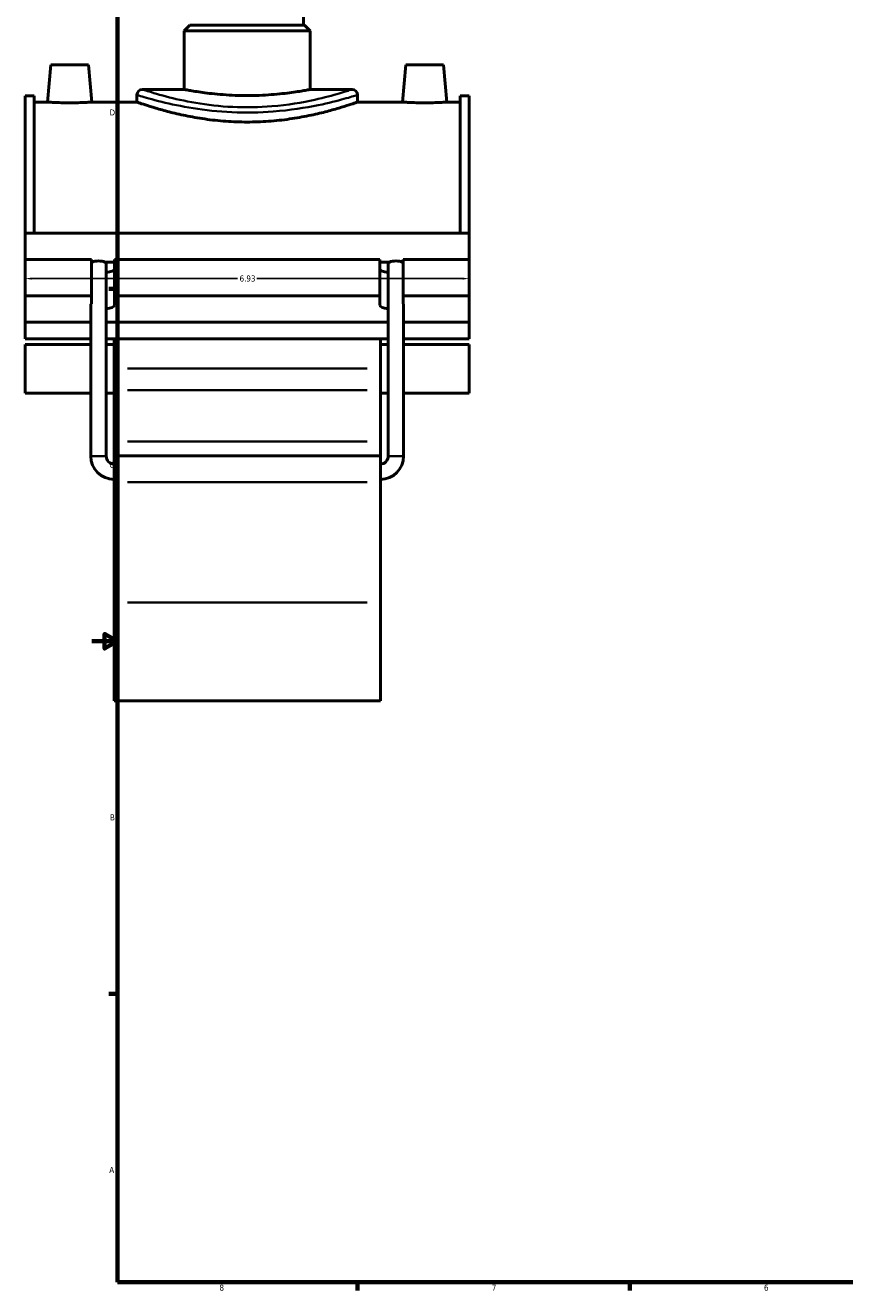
# Model space of a CAD drawing. Header units: inches. Extents: x -0.9 to 49.3, y -1.4 to 48.
# Tile 1 of 8: x -0.9 to 11.9, y 0.9 to 20.6. Entities that reach past the tile are written whole.
import ezdxf

# ---------------------------------------------------------------- set-up
doc = ezdxf.new("R2010")
doc.units = ezdxf.units.IN
doc.header["$MEASUREMENT"] = 0
for name, color, linetype, lineweight in [('Border (ANSI)', 7, 'Continuous', 70), ('Dimension (ANSI)', 7, 'Continuous', 25), ('Visible (ANSI)', 7, 'Continuous', 50), ('Visible Narrow (ANSI)', 7, 'Continuous', 35)]:
    doc.layers.add(name, color=color, linetype=linetype, lineweight=lineweight)
doc.styles.add('Note Text (ANSI)', font='tahoma.ttf')
doc.dimstyles.new('Default (ANSI)', dxfattribs={"dimtxt": 0.094488, "dimasz": 0.098425, "dimexe": 0.125, "dimexo": 0.0625, "dimgap": 0.031496, "dimtad": 0, "dimtih": 1, "dimtoh": 1, "dimrnd": 1e-08, "dimzin": 4, "dimdsep": 46, "dimtxsty": 'Note Text (ANSI)', "dimcen": 0.09, "dimdle": 0.393701, "dimclrd": 256, "dimclre": 256, "dimclrt": 5, "dimadec": 0, "dimazin": 1, "dimtfac": 1, "dimtofl": 0, "dimtmove": 0, "dimatfit": 3, "dimfxl": 1, "dimtolj": 1, "dimtzin": 4, "dimlwd": -1, "dimlwe": -1, "dimarcsym": 0})

# ---------------------------------------------------------------- blocks, each defined once
blk = doc.blocks.new('Borders Default Border')
at = {"layer": 'Border (ANSI)'}
for p, q in [((0.5, 16.5), (0.366, 16.5)), ((0.5, 5.5), (0.366, 5.5)), ((4.25, 1), (4.25, 0.866)), ((8.5, 1), (8.5, 0.866))]:
    blk.add_line(p, q, dxfattribs=at)
at = {"layer": 'Border (ANSI)', "flags": 128}
for points in [[(0.5, 1), (0.5, 21), (33.5, 21), (33.5, 1), (0.5, 1)], [(0.1, 11), (0.5, 11), (0.3, 11.115), (0.3, 10.885), (0.5, 11)]]:
    blk.add_lwpolyline(points, dxfattribs=at)
at = {"layer": 'Border (ANSI)', "color": 5, "true_color": 0x0000ff, "char_height": 0.0945, "attachment_point": 7, "style": 'Note Text (ANSI)'}
for s, insert in [('D', (0.378, 19.203)), ('C', (0.378, 13.701)), ('B', (0.384, 8.203)), ('A', (0.373, 2.703)), ('8', (2.094, 0.863)), ('7', (6.346, 0.866)), ('6', (10.595, 0.864))]:
    blk.add_mtext(s, dxfattribs=dict(at, insert=insert))
blk = doc.blocks.new('*D9')
at = {"layer": 'Defpoints', "color": 0, "transparency": 16777216}
for p in [(-0.938, 16.658), (5.992, 16.658), (5.992, 16.658)]:
    blk.add_point(p, dxfattribs=at)
at = {"layer": 'Dimension (ANSI)', "transparency": 16777216}
for p, q in [((-0.84, 16.658), (2.376, 16.658)), ((5.893, 16.658), (2.678, 16.658))]:
    blk.add_line(p, q, dxfattribs=at)
for points in [[(-0.84, 16.674), (-0.84, 16.642), (-0.938, 16.658)], [(5.893, 16.674), (5.893, 16.642), (5.992, 16.658)]]:
    blk.add_solid(points, dxfattribs=at)
at = {"layer": 'Dimension (ANSI)', "color": 5, "transparency": 16777216, "insert": (2.407, 16.707), "char_height": 0.0945, "attachment_point": 1, "style": 'Note Text (ANSI)'}
blk.add_mtext('\\A1;6.93', dxfattribs=at)

msp = doc.modelspace()

# ---------------------------------------------------------------- linework, layer by layer
at = {"layer": 'Visible (ANSI)'}
for p, q in [((3.405, 20.61), (3.405, 24.038)), ((1.631, 20.61), (1.545, 20.524)), ((1.631, 20.61), (3.422, 20.61)), ((3.422, 20.61), (3.508, 20.524)), ((3.508, 20.524), (1.545, 20.524)), ((1.545, 19.609), (1.545, 20.524)), ((3.508, 19.609), (3.508, 20.524)), ((-0.54, 19.991), (-0.591, 19.413)), ((-0.54, 19.991), (0.05, 19.991)), ((0.05, 19.991), (0.101, 19.413)), ((5.004, 19.991), (4.953, 19.413)), ((5.594, 19.991), (5.004, 19.991)), ((5.594, 19.991), (5.645, 19.413)), ((1.545, 19.609), (0.891, 19.609)), ((4.163, 19.609), (3.508, 19.609)), ((-0.938, 17.368), (-0.938, 19.511)), ((-0.8, 19.511), (-0.938, 19.511)), ((-0.8, 19.511), (-0.8, 17.368)), ((-0.8, 19.413), (-0.591, 19.413)), ((0.101, 19.413), (0.805, 19.413)), ((0.805, 19.523), (0.805, 19.413)), ((4.249, 19.523), (4.249, 19.413)), ((4.249, 19.413), (4.953, 19.413)), ((5.645, 19.413), (5.853, 19.413)), ((5.853, 19.511), (5.853, 17.368)), ((5.992, 19.511), (5.853, 19.511)), ((5.992, 17.368), (5.992, 19.511)), ((-0.938, 17.368), (5.992, 17.368)), ((-0.938, 16.956), (-0.938, 17.368)), ((5.992, 16.956), (5.992, 17.368)), ((-0.938, 16.956), (0.094, 16.956)), ((-0.938, 16.39), (-0.938, 16.956)), ((0.094, 16.39), (0.094, 16.956)), ((0.094, 16.915), (0.108, 16.915)), ((0.303, 16.915), (0.455, 16.915)), ((0.326, 13.887), (0.326, 16.889)), ((0.455, 16.956), (0.455, 16.39)), ((0.455, 16.956), (4.598, 16.956)), ((4.598, 16.39), (4.598, 16.956)), ((4.598, 16.915), (4.751, 16.915)), ((4.728, 13.887), (4.728, 16.889)), ((4.946, 16.915), (4.96, 16.915)), ((4.96, 16.956), (4.96, 16.39)), ((4.96, 16.956), (5.992, 16.956)), ((5.992, 16.39), (5.992, 16.956)), ((-0.938, 16.39), (0.094, 16.39)), ((-0.938, 15.978), (-0.938, 16.39)), ((0.094, 16.265), (0.094, 16.39)), ((0.455, 16.39), (0.455, 16.246)), ((0.455, 16.39), (4.598, 16.39)), ((4.598, 16.246), (4.598, 16.39)), ((4.96, 16.39), (4.96, 16.265)), ((4.96, 16.39), (5.992, 16.39)), ((5.992, 16.39), (5.992, 15.978)), ((0.085, 13.887), (0.085, 16.248)), ((4.969, 13.887), (4.969, 16.248)), ((0.085, 15.978), (-0.938, 15.978)), ((-0.938, 15.978), (-0.938, 15.72)), ((4.728, 15.978), (0.326, 15.978)), ((5.992, 15.978), (4.969, 15.978)), ((5.992, 15.72), (5.992, 15.978)), ((-0.938, 15.72), (0.085, 15.72)), ((-0.938, 15.631), (-0.938, 14.869)), ((-0.938, 15.631), (0.085, 15.631)), ((0.326, 15.72), (4.728, 15.72)), ((0.326, 15.631), (0.448, 15.631)), ((0.448, 15.72), (0.448, 15.256)), ((4.606, 15.256), (4.606, 15.72)), ((4.606, 15.631), (4.728, 15.631)), ((4.969, 15.72), (5.992, 15.72)), ((4.969, 15.631), (5.992, 15.631)), ((5.992, 14.869), (5.992, 15.631)), ((0.448, 15.256), (0.448, 14.919)), ((4.606, 14.919), (4.606, 15.256)), ((-0.938, 14.869), (0.085, 14.869)), ((0.326, 14.869), (0.448, 14.869)), ((0.448, 14.115), (0.448, 14.919)), ((4.606, 14.919), (4.606, 14.115)), ((4.606, 14.869), (4.728, 14.869)), ((4.969, 14.869), (5.992, 14.869)), ((0.448, 13.894), (0.448, 14.115)), ((4.606, 14.115), (4.606, 13.894)), ((0.448, 13.894), (0.448, 13.481)), ((0.448, 13.894), (4.606, 13.894)), ((4.606, 13.481), (4.606, 13.894)), ((0.448, 11.604), (0.448, 13.481)), ((4.606, 13.481), (4.606, 11.604)), ((0.448, 11.604), (0.448, 10.071)), ((4.606, 10.071), (4.606, 11.604)), ((0.448, 10.071), (4.606, 10.071))]:
    msp.add_line(p, q, dxfattribs=at)
for centre, radius, start, end in [((0.891, 19.523), 0.0861, 90, 180), ((4.163, 19.523), 0.0861, 0, 90), ((0.448, 13.887), 0.363, 180, 270), ((0.448, 13.887), 0.122, 180, 270), ((4.606, 13.887), 0.363, 270, 0), ((4.606, 13.887), 0.122, 270, 0)]:
    msp.add_arc(centre, radius, start, end, dxfattribs=at)
for centre, major_axis, ratio, start_param, end_param in [((0.205, 16.889), (0.121, 0), 0.36397, 2.515073, 2.752103), ((0.205, 16.889), (-0.121, 0), 0.36397, 3.768113, 5.656665), ((0.205, 16.889), (0.121, 0), 0.36397, 0, 0.62652), ((0.275, 16.812), (0.181, 0), 0.34202, 4.999729, 6.283185), ((4.779, 16.812), (-0.181, 0), 0.34202, 0, 1.283457), ((4.848, 16.889), (0.121, 0), 0.36397, 2.515073, 3.141593), ((4.848, 16.889), (-0.121, 0), 0.36397, 3.768113, 5.656665), ((4.848, 16.889), (0.121, 0), 0.36397, 0.38949, 0.62652), ((0.205, 16.248), (0.121, 0), 0.36397, 2.752103, 3.141593), ((0.275, 16.246), (0.181, 0), 0.34202, 4.999729, 6.283185), ((4.779, 16.246), (-0.181, 0), 0.34202, 0, 1.283457), ((4.848, 16.248), (0.121, 0), 0.36397, 0, 0.38949)]:
    msp.add_ellipse(centre, major_axis=major_axis, ratio=ratio, start_param=start_param, end_param=end_param, dxfattribs=at)
for points, knots in [([(3.508, 19.609), (3.508, 19.609), (3.502, 19.608), (3.478, 19.604), (3.459, 19.6), (3.408, 19.591), (3.377, 19.586), (3.305, 19.574), (3.264, 19.568), (3.177, 19.556), (3.128, 19.55), (3.021, 19.538), (2.963, 19.533), (2.842, 19.524), (2.779, 19.52), (2.652, 19.515), (2.589, 19.514), (2.465, 19.514), (2.401, 19.515), (2.274, 19.52), (2.211, 19.524), (2.09, 19.533), (2.032, 19.538), (1.925, 19.55), (1.876, 19.556), (1.789, 19.568), (1.748, 19.574), (1.676, 19.586), (1.645, 19.591), (1.595, 19.6), (1.576, 19.604), (1.551, 19.608), (1.545, 19.609), (1.545, 19.609)], [3.766699, 3.766699, 3.766699, 3.766699, 4.237526, 4.237526, 4.708352, 4.708352, 5.179178, 5.179178, 5.650004, 5.650004, 6.120853, 6.120853, 6.591702, 6.591702, 7.06255, 7.06255, 7.533399, 7.533399, 8.004248, 8.004248, 8.475096, 8.475096, 8.945945, 8.945945, 9.416794, 9.416794, 9.88762, 9.88762, 10.358446, 10.358446, 10.829272, 10.829272, 11.300098, 11.300098, 11.300098, 11.300098]), ([(0.101, 19.413), (0.101, 19.413), (0.092, 19.412), (0.057, 19.41), (0.03, 19.408), (-0.031, 19.405), (-0.07, 19.404), (-0.155, 19.401), (-0.202, 19.401), (-0.289, 19.401), (-0.335, 19.401), (-0.42, 19.404), (-0.459, 19.405), (-0.521, 19.408), (-0.547, 19.41), (-0.582, 19.412), (-0.591, 19.413), (-0.591, 19.413)], [1.326253, 1.326253, 1.326253, 1.326253, 1.657699, 1.657699, 1.989144, 1.989144, 2.320825, 2.320825, 2.652506, 2.652506, 2.984187, 2.984187, 3.315868, 3.315868, 3.647314, 3.647314, 3.97876, 3.97876, 3.97876, 3.97876]), ([(4.249, 19.413), (4.249, 19.413), (4.238, 19.409), (4.194, 19.394), (4.161, 19.383), (4.073, 19.354), (4.018, 19.337), (3.892, 19.299), (3.82, 19.279), (3.669, 19.24), (3.583, 19.22), (3.396, 19.182), (3.294, 19.164), (3.082, 19.133), (2.972, 19.121), (2.749, 19.105), (2.636, 19.101), (2.418, 19.101), (2.305, 19.105), (2.082, 19.121), (1.971, 19.133), (1.759, 19.164), (1.658, 19.182), (1.471, 19.22), (1.385, 19.24), (1.233, 19.279), (1.162, 19.299), (1.036, 19.337), (0.981, 19.354), (0.893, 19.383), (0.859, 19.394), (0.815, 19.409), (0.805, 19.413), (0.805, 19.413)], [6.65223, 6.65223, 6.65223, 6.65223, 7.48352, 7.48352, 8.314809, 8.314809, 9.146098, 9.146098, 9.977387, 9.977387, 10.809155, 10.809155, 11.640924, 11.640924, 12.472692, 12.472692, 13.304461, 13.304461, 14.136229, 14.136229, 14.967998, 14.967998, 15.799766, 15.799766, 16.631535, 16.631535, 17.462824, 17.462824, 18.294113, 18.294113, 19.125402, 19.125402, 19.956691, 19.956691, 19.956691, 19.956691]), ([(5.645, 19.413), (5.645, 19.413), (5.636, 19.412), (5.601, 19.41), (5.574, 19.408), (5.513, 19.405), (5.474, 19.404), (5.389, 19.401), (5.342, 19.401), (5.299, 19.401), (5.255, 19.401), (5.209, 19.401), (5.124, 19.404), (5.085, 19.405), (5.023, 19.408), (4.997, 19.41), (4.962, 19.412), (4.953, 19.413), (4.953, 19.413)], [3.97876, 3.97876, 3.97876, 3.97876, 4.310205, 4.310205, 4.641651, 4.641651, 4.973332, 4.973332, 5.305013, 5.305013, 5.305013, 5.636694, 5.636694, 5.968375, 5.968375, 6.299821, 6.299821, 6.631266, 6.631266, 6.631266, 6.631266])]:
    msp.add_open_spline(points, degree=3, knots=knots, dxfattribs=at)
at = {"layer": 'Visible Narrow (ANSI)'}
for p, q in [((4.398, 15.256), (0.656, 15.256)), ((0.656, 14.919), (4.398, 14.919)), ((0.656, 14.115), (4.398, 14.115)), ((0.324, 13.887), (0.086, 13.887)), ((4.729, 13.887), (4.967, 13.887)), ((0.656, 13.481), (4.398, 13.481)), ((0.656, 11.604), (4.398, 11.604))]:
    msp.add_line(p, q, dxfattribs=at)
for points, knots in [([(4.163, 19.609), (4.163, 19.609), (4.158, 19.608), (4.121, 19.596), (4.057, 19.575), (3.865, 19.518), (3.735, 19.482), (3.389, 19.406), (3.159, 19.367), (2.714, 19.33), (2.504, 19.326), (2.098, 19.346), (1.902, 19.369), (1.548, 19.429), (1.391, 19.465), (1.113, 19.538), (1.003, 19.573), (0.909, 19.603), (0.891, 19.609), (0.891, 19.609)], [19.941876, 19.941876, 19.941876, 19.941876, 20.511065, 20.511065, 22.052722, 22.052722, 23.63078, 23.63078, 25.585377, 25.585377, 27.172426, 27.172426, 28.751147, 28.751147, 30.329979, 30.329979, 32.167343, 32.167343, 33.236454, 33.236454, 33.236454, 33.236454]), ([(0.805, 19.523), (0.805, 19.523), (0.823, 19.517), (0.923, 19.487), (1.039, 19.453), (1.331, 19.382), (1.497, 19.346), (1.869, 19.287), (2.075, 19.264), (2.503, 19.245), (2.724, 19.249), (3.192, 19.285), (3.434, 19.323), (3.798, 19.398), (3.935, 19.433), (4.138, 19.489), (4.205, 19.51), (4.244, 19.522), (4.249, 19.523), (4.249, 19.523)], [-33.236454, -33.236454, -33.236454, -33.236454, -32.167343, -32.167343, -30.329979, -30.329979, -28.751147, -28.751147, -27.172426, -27.172426, -25.585377, -25.585377, -23.63078, -23.63078, -22.052722, -22.052722, -20.511065, -20.511065, -19.941876, -19.941876, -19.941876, -19.941876])]:
    msp.add_open_spline(points, degree=3, knots=knots, dxfattribs=at)

# ---------------------------------------------------------------- block references
msp.add_blockref('Borders Default Border', (0, 0))

# ---------------------------------------------------------------- dimensions: what is measured, and where the dimension line sits
at = {"layer": 'Dimension (ANSI)'}
dim = msp.add_linear_dim(base=(5.992, 16.658), p1=(-0.938, 16.658), p2=(5.992, 16.658), dimstyle='Default (ANSI)', override={"dimgap": 0.031496, "dimtih": 0, "dimtoh": 0, "dimdec": 2, "dimse1": 1, "dimse2": 1, "dimtol": 0, "dimlim": 0, "dimtp": 0, "dimtm": 0, "dimtdec": 2, "dimatfit": 1}, dxfattribs=at)
dim.commit()
dim.dimension.update_dxf_attribs({"geometry": '*D9', "text_midpoint": (2.527, 16.658), "dimtype": 160})

doc.saveas('drawing.dxf')
